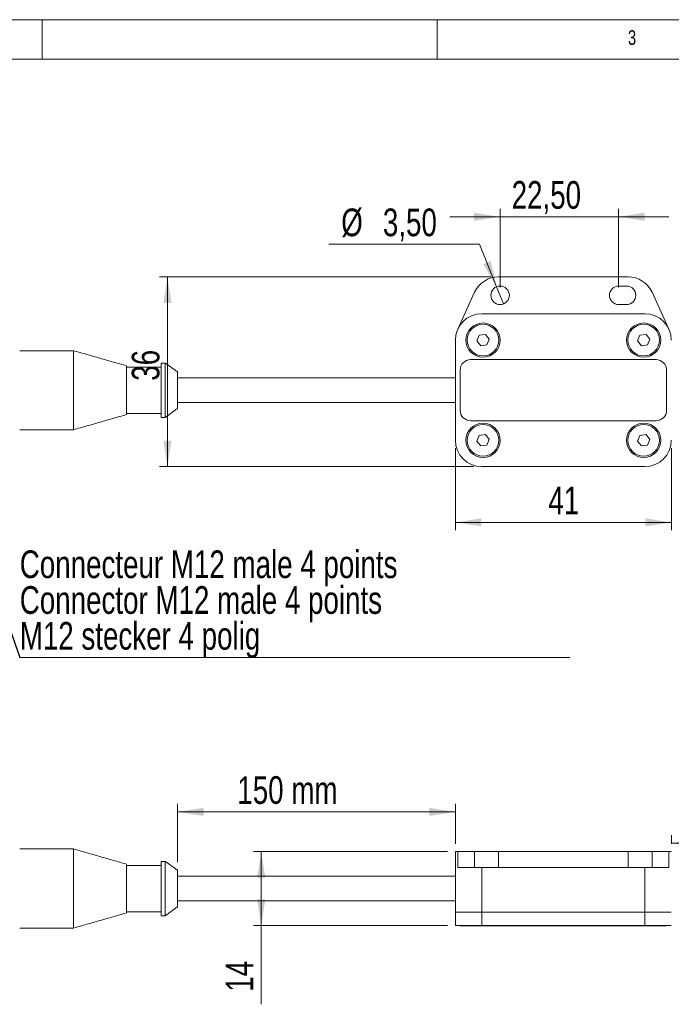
# Model space of a CAD drawing. Header units: millimetres. Extents: x 5 to 415, y 5 to 292.
# Tile 3 of 5: x 57 to 140, y 167 to 292. Entities that reach past the tile are written whole.
import ezdxf

# ---------------------------------------------------------------- set-up
doc = ezdxf.new("R2010")
doc.units = ezdxf.units.MM
doc.styles.add('SLDTEXTSTYLE0', font='TXT', dxfattribs={"width": 0.75})
doc.dimstyles.new('SLDDIMSTYLE0', dxfattribs={"dimtxt": 3.5, "dimasz": 3.302, "dimexe": 0, "dimexo": 0.0625, "dimgap": 0.875, "dimtad": 1, "dimtoh": 1, "dimlfac": 1.5, "dimrnd": 1e-09, "dimzin": 12, "dimdsep": 46, "dimtxsty": 'SLDTEXTSTYLE0', "dimsah": 1, "dimcen": 0.09, "dimadec": 0, "dimazin": 0, "dimtfac": 1, "dimtofl": 0, "dimtmove": 0, "dimatfit": 3, "dimfxl": 1, "dimtolj": 1, "dimtzin": 12, "dimarcsym": 0})
doc.dimstyles.new('SLDDIMSTYLE1', dxfattribs={"dimtxt": 3.5, "dimasz": 3.302, "dimexe": 0, "dimexo": 0.0625, "dimgap": 0.875, "dimtad": 1, "dimtoh": 1, "dimlfac": 1.5, "dimrnd": 1e-09, "dimzin": 12, "dimdsep": 46, "dimtxsty": 'SLDTEXTSTYLE0', "dimsah": 1, "dimcen": 0.09, "dimadec": 0, "dimazin": 0, "dimtfac": 1, "dimtofl": 0, "dimtmove": 0, "dimatfit": 3, "dimfxl": 1, "dimtolj": 1, "dimtzin": 12, "dimarcsym": 0})
doc.dimstyles.new('SLDDIMSTYLE2', dxfattribs={"dimtxt": 3.5, "dimasz": 3.302, "dimexe": 0, "dimexo": 0.0625, "dimgap": 0.875, "dimtad": 0, "dimtih": 1, "dimtoh": 1, "dimlfac": 1.5, "dimrnd": 1e-09, "dimzin": 12, "dimdsep": 46, "dimtxsty": 'SLDTEXTSTYLE0', "dimsah": 1, "dimcen": 0.09, "dimadec": 0, "dimazin": 0, "dimtfac": 1, "dimtmove": 0, "dimatfit": 3, "dimfxl": 1, "dimtolj": 1, "dimtzin": 12, "dimarcsym": 0})
doc.dimstyles.new('SLDDIMSTYLE3', dxfattribs={"dimtxt": 0, "dimasz": 3.302, "dimexe": 0, "dimexo": 0.0625, "dimgap": 0, "dimtad": 0, "dimtih": 1, "dimtoh": 1, "dimdec": 0, "dimrnd": 1e-09, "dimzin": 0, "dimdsep": 46, "dimtxsty": 'Standard', "dimsah": 1, "dimcen": 0.09, "dimadec": 0, "dimazin": 0, "dimtfac": 3.302, "dimtdec": 0, "dimtofl": 0, "dimtmove": 0, "dimatfit": 3, "dimfxl": 1, "dimtolj": 1, "dimtzin": 0, "dimarcsym": 0})

# ---------------------------------------------------------------- blocks, each defined once
blk = doc.blocks.new('*D2')
at = {"color": 7, "linetype": 'Continuous', "lineweight": 0}
for p, q in [((112.32, 237.81), (112.32, 227.43)), ((139.65, 237.81), (139.65, 227.43)), ((112.32, 228.43), (139.65, 228.43))]:
    blk.add_line(p, q, dxfattribs=at)
for points in [[(112.32, 228.43), (115.62, 227.92), (115.62, 228.94)], [(139.65, 228.43), (136.35, 228.94), (136.35, 227.92)]]:
    blk.add_solid(points, dxfattribs=at)
at = {"color": 7, "linetype": 'Continuous', "lineweight": 0, "insert": (124.08, 232.94), "char_height": 3.5, "attachment_point": 1, "style": 'SLDTEXTSTYLE0'}
blk.add_mtext('41', dxfattribs=at)
blk = doc.blocks.new('*D3')
at = {"color": 7, "linetype": 'Continuous', "lineweight": 0}
for p, q in [((116.79, 259.48), (74.87, 259.48)), ((75.87, 259.48), (75.87, 235.48)), ((114.65, 235.48), (74.87, 235.48))]:
    blk.add_line(p, q, dxfattribs=at)
for points in [[(75.87, 259.48), (75.37, 256.18), (76.38, 256.18)], [(75.87, 235.48), (76.38, 238.78), (75.37, 238.78)]]:
    blk.add_solid(points, dxfattribs=at)
at = {"color": 7, "linetype": 'Continuous', "lineweight": 0, "insert": (71.36, 246.34), "char_height": 3.5, "attachment_point": 1, "rotation": 90, "style": 'SLDTEXTSTYLE0'}
blk.add_mtext('36', dxfattribs=at)
blk = doc.blocks.new('*D4')
at = {"color": 7, "linetype": 'Continuous', "lineweight": 0}
for p, q in [((117.98, 258.14), (117.98, 268.08)), ((132.98, 258.14), (132.98, 268.08)), ((117.98, 267.08), (111.63, 267.08)), ((117.98, 267.08), (132.98, 267.08)), ((132.98, 267.08), (139.33, 267.08))]:
    blk.add_line(p, q, dxfattribs=at)
for points in [[(117.98, 267.08), (114.68, 267.59), (114.68, 266.57)], [(132.98, 267.08), (136.28, 266.57), (136.28, 267.59)]]:
    blk.add_solid(points, dxfattribs=at)
at = {"color": 7, "linetype": 'Continuous', "lineweight": 0, "insert": (119.44, 271.59), "char_height": 3.5, "attachment_point": 1, "style": 'SLDTEXTSTYLE0'}
blk.add_mtext('22,50', dxfattribs=at)
blk = doc.blocks.new('*D5')
at = {"color": 7, "linetype": 'Continuous', "lineweight": 0}
for p, q in [((115.37, 263.61), (96.28, 263.61)), ((117.54, 258.23), (115.37, 263.61)), ((118.42, 256.06), (117.54, 258.23))]:
    blk.add_line(p, q, dxfattribs=at)
blk.add_solid([(117.54, 258.23), (116.78, 261.48), (115.84, 261.1)], dxfattribs=at)
at = {"color": 7, "linetype": 'Continuous', "lineweight": 0, "char_height": 3.5, "attachment_point": 1, "style": 'SLDTEXTSTYLE0'}
for s, insert in [('%%c', (97.87, 268.12)), ('3,50', (103.14, 268.12))]:
    blk.add_mtext(s, dxfattribs=dict(at, insert=insert))
blk = doc.blocks.new('SW_NOTE_1')
at = {"color": 0, "linetype": 'Continuous', "lineweight": 0}
for p, q in [((0, 0), (69.61, 0)), ((69.61, 0), (0, 0)), ((0, 0), (69.61, 0)), ((69.61, 0), (0, 0)), ((0, 0), (69.61, 0)), ((69.61, 0), (0, 0))]:
    blk.add_line(p, q, dxfattribs=at)
at = {"color": 0, "linetype": 'Continuous', "lineweight": 0, "char_height": 3.5, "attachment_point": 1, "style": 'SLDTEXTSTYLE0'}
for s, insert in [('Connecteur M12 male 4 points', (0, 13.56)), ('Connector M12 male 4 points', (0, 9.04)), ('M12 stecker 4 polig', (0, 4.51))]:
    blk.add_mtext(s, dxfattribs=dict(at, insert=insert))
blk = doc.blocks.new('*D11')
at = {"color": 7, "linetype": 'Continuous', "lineweight": 0}
for p, q in [((77.14, 185.44), (77.14, 192.82)), ((112.32, 191.82), (77.14, 191.82)), ((112.32, 187.79), (112.32, 192.82))]:
    blk.add_line(p, q, dxfattribs=at)
for points in [[(77.14, 191.82), (80.44, 191.31), (80.44, 192.33)], [(112.32, 191.82), (109.01, 192.33), (109.01, 191.31)]]:
    blk.add_solid(points, dxfattribs=at)
at = {"color": 7, "linetype": 'Continuous', "lineweight": 0, "insert": (84.72, 196.33), "char_height": 3.5, "attachment_point": 1, "style": 'SLDTEXTSTYLE0'}
blk.add_mtext('150 mm', dxfattribs=at)
blk = doc.blocks.new('*D12')
at = {"color": 7, "linetype": 'Continuous', "lineweight": 0}
for p, q in [((139.65, 187.79), (139.65, 188.87)), ((216.27, 187.87), (139.65, 187.87))]:
    blk.add_line(p, q, dxfattribs=at)
for points in [[(139.65, 187.87), (142.95, 187.36), (142.95, 188.38)], [(216.27, 187.87), (212.97, 188.38), (212.97, 187.36)]]:
    blk.add_solid(points, dxfattribs=at)
at = {"color": 7, "linetype": 'Continuous', "lineweight": 0, "insert": (166.7, 192.38), "char_height": 3.5, "attachment_point": 1, "style": 'SLDTEXTSTYLE0'}
blk.add_mtext('600 mm', dxfattribs=at)
blk = doc.blocks.new('*D13')
at = {"color": 7, "linetype": 'Continuous', "lineweight": 0}
for p, q in [((111.32, 186.79), (86.75, 186.79)), ((87.75, 177.46), (87.75, 186.79)), ((111.32, 177.46), (86.75, 177.46)), ((87.75, 177.46), (87.75, 167.48))]:
    blk.add_line(p, q, dxfattribs=at)
for points in [[(87.75, 186.79), (87.24, 183.49), (88.26, 183.49)], [(87.75, 177.46), (88.26, 180.76), (87.24, 180.76)]]:
    blk.add_solid(points, dxfattribs=at)
at = {"color": 7, "linetype": 'Continuous', "lineweight": 0, "insert": (83.24, 169.07), "char_height": 3.5, "attachment_point": 1, "rotation": 90, "style": 'SLDTEXTSTYLE0'}
blk.add_mtext('14', dxfattribs=at)

msp = doc.modelspace()

# ---------------------------------------------------------------- linework, layer by layer
at = {"color": 7, "linetype": 'Continuous', "lineweight": 0}
for p, q in [((415, 292), (5, 292)), ((60, 287), (60, 292)), ((110, 292), (110, 287)), ((410, 287), (10, 287))]:
    msp.add_line(p, q, dxfattribs=at)
at = {"color": 7, "linetype": 'Continuous', "lineweight": 15}
for p, q in [((117.7878, 259.4775), (134.1766, 259.4775)), ((133.9822, 258.3109), (132.9822, 258.3109)), ((112.6187, 252.8664), (114.7576, 257.5331)), ((137.2068, 257.5331), (139.3457, 252.8664)), ((132.9822, 255.9775), (133.9822, 255.9775)), ((136.3155, 254.8109), (115.6489, 254.8109)), ((115.3471, 252.0885), (115.0523, 251.3774)), ((116.1104, 252.1886), (115.3471, 252.0885)), ((116.5788, 251.5777), (116.1104, 252.1886)), ((116.2839, 250.8666), (116.5788, 251.5777)), ((135.6805, 252.0885), (135.3856, 251.3774)), ((136.4437, 252.1886), (135.6805, 252.0885)), ((136.9121, 251.5777), (136.4437, 252.1886)), ((136.6172, 250.8666), (136.9121, 251.5777)), ((112.3155, 251.4775), (112.3155, 238.8109)), ((115.0523, 251.3774), (115.5207, 250.7665)), ((115.5207, 250.7665), (116.2839, 250.8666)), ((135.3856, 251.3774), (135.854, 250.7665)), ((135.854, 250.7665), (136.6172, 250.8666)), ((64.003, 240.1442), (64.003, 250.1442)), ((70.6697, 248.2326), (70.6697, 242.0558)), ((75.0697, 248.5775), (75.0697, 241.7109)), ((75.603, 241.7109), (75.603, 248.5775)), ((137.7134, 249.0117), (114.251, 249.0117)), ((77.1363, 247.4635), (77.1363, 242.8249)), ((112.9177, 247.6783), (112.9177, 242.6101)), ((139.0467, 242.6101), (139.0467, 247.6783)), ((114.251, 241.2767), (137.7134, 241.2767)), ((115.3471, 239.4218), (115.0523, 238.7107)), ((116.1104, 239.522), (115.3471, 239.4218)), ((116.5788, 238.9111), (116.1104, 239.522)), ((135.6805, 239.4218), (135.3856, 238.7107)), ((136.4437, 239.522), (135.6805, 239.4218)), ((136.9121, 238.9111), (136.4437, 239.522)), ((115.0523, 238.7107), (115.5207, 238.0998)), ((115.5207, 238.0998), (116.2839, 238.2)), ((116.2839, 238.2), (116.5788, 238.9111)), ((135.3856, 238.7107), (135.854, 238.0998)), ((135.854, 238.0998), (136.6172, 238.2)), ((136.6172, 238.2), (136.9121, 238.9111)), ((115.6489, 235.4775), (136.3155, 235.4775)), ((64.003, 177.1241), (64.003, 187.1241)), ((112.3155, 179.1241), (112.3155, 186.7908)), ((112.3155, 186.7908), (112.6187, 186.7908)), ((112.6187, 184.7908), (112.6187, 186.7908)), ((112.6187, 186.7908), (114.7576, 186.7908)), ((114.7576, 184.7908), (114.7576, 186.7908)), ((114.7576, 186.7908), (117.7878, 186.7908)), ((117.7878, 186.7908), (117.7878, 184.7908)), ((117.7878, 186.7908), (134.1766, 186.7908)), ((134.1766, 184.7908), (134.1766, 186.7908)), ((134.1766, 186.7908), (137.2068, 186.7908)), ((137.2068, 186.7908), (137.2068, 184.7908)), ((137.2068, 186.7908), (139.3457, 186.7908)), ((139.3457, 184.7908), (139.3457, 186.7908)), ((139.3457, 186.7908), (139.6489, 186.7908)), ((75.0697, 185.5574), (75.0697, 178.6908)), ((75.603, 178.6908), (75.603, 185.5574)), ((70.6697, 185.2125), (70.6697, 179.0357)), ((77.1363, 184.4434), (77.1363, 179.8048)), ((112.6187, 184.7908), (114.7576, 184.7908)), ((117.7878, 184.7908), (114.7576, 184.7908)), ((115.6489, 184.7908), (115.6489, 179.1241)), ((117.7878, 184.7908), (134.1766, 184.7908)), ((137.2068, 184.7908), (134.1766, 184.7908)), ((136.3155, 179.1241), (136.3155, 184.7908)), ((137.2068, 184.7908), (139.3457, 184.7908)), ((112.3155, 177.4574), (112.3155, 179.1241)), ((115.6489, 179.1241), (112.3155, 179.1241)), ((115.6489, 179.1241), (112.3155, 179.1241)), ((115.6489, 177.4574), (115.6489, 179.1241)), ((136.3155, 179.1241), (115.6489, 179.1241)), ((115.6489, 179.1241), (136.3155, 179.1241)), ((136.3155, 177.4574), (136.3155, 179.1241)), ((139.6489, 179.1241), (136.3155, 179.1241)), ((139.6489, 179.1241), (136.3155, 179.1241)), ((115.6489, 177.4574), (112.3155, 177.4574)), ((112.9177, 177.3908), (112.9177, 177.4574)), ((114.251, 177.3908), (112.9177, 177.3908)), ((114.251, 177.4574), (114.251, 177.3908)), ((137.7134, 177.3908), (114.251, 177.3908)), ((136.3155, 177.4574), (115.6489, 177.4574)), ((139.6489, 177.4574), (136.3155, 177.4574)), ((137.7134, 177.3908), (137.7134, 177.4574)), ((139.0467, 177.3908), (137.7134, 177.3908)), ((139.0467, 177.4574), (139.0467, 177.3908))]:
    msp.add_line(p, q, dxfattribs=at)
for centre, radius in [((117.9822, 257.1442), 1.1667), ((115.8155, 251.4775), 2.1667), ((115.8155, 251.4775), 2), ((136.1489, 251.4775), 2.1667), ((136.1489, 251.4775), 2), ((115.8155, 238.8109), 2.1667), ((115.8155, 238.8109), 2), ((136.1489, 238.8109), 2.1667), ((136.1489, 238.8109), 2)]:
    msp.add_circle(centre, radius, dxfattribs=at)
for centre, radius, start, end in [((117.7878, 256.1442), 3.3333, 90, 155.375682), ((134.1766, 256.1442), 3.3333, 24.624318, 90), ((132.9822, 257.1442), 1.1667, 90, 270), ((133.9822, 257.1442), 1.1667, 270, 90), ((115.6489, 251.4775), 3.3333, 90, 180), ((136.3155, 251.4775), 3.3333, 360, 90), ((114.251, 247.6783), 1.3333, 90, 180), ((137.7134, 247.6783), 1.3333, 0, 90), ((114.251, 242.6101), 1.3333, 180, 270), ((137.7134, 242.6101), 1.3333, 270, 0), ((115.6489, 238.8109), 3.3333, 180, 270), ((136.3155, 238.8109), 3.3333, 270, 0)]:
    msp.add_arc(centre, radius, start, end, dxfattribs=at)
for points in [[(64.003, 250.1442), (57.1697, 250.1442)], [(70.6697, 248.2326), (64.003, 250.1442)], [(75.0697, 248.0775), (70.6697, 248.0775)], [(75.603, 248.5775), (75.0697, 248.5775)], [(77.1363, 247.4635), (75.603, 248.5775)], [(112.3155, 246.7109), (77.1363, 246.7109)], [(75.603, 241.7109), (77.1363, 242.8249)], [(77.1363, 243.5775), (112.3155, 243.5775)], [(64.003, 240.1442), (70.6697, 242.0558)], [(70.6697, 242.2109), (75.0697, 242.2109)], [(75.0697, 241.7109), (75.603, 241.7109)], [(57.1697, 240.1442), (64.003, 240.1442)], [(64.003, 187.1241), (57.1697, 187.1241)], [(70.6697, 185.2125), (64.003, 187.1241)], [(75.603, 185.5574), (75.0697, 185.5574)], [(77.1363, 184.4434), (75.603, 185.5574)], [(75.0697, 185.0574), (70.6697, 185.0574)], [(112.3155, 183.6908), (77.1363, 183.6908)], [(77.1363, 180.5574), (112.3155, 180.5574)], [(75.603, 178.6908), (77.1363, 179.8048)], [(64.003, 177.1241), (70.6697, 179.0357)], [(70.6697, 179.1908), (75.0697, 179.1908)], [(75.0697, 178.6908), (75.603, 178.6908)], [(57.1697, 177.1241), (64.003, 177.1241)]]:
    msp.add_open_spline(points, degree=1, dxfattribs=at)

# ---------------------------------------------------------------- block references
at = {"color": 7, "linetype": 'Continuous', "lineweight": 0}
msp.add_blockref('SW_NOTE_1', (57.1809, 211.3231), dxfattribs=at)

# ---------------------------------------------------------------- texts
at = {"color": 7, "linetype": 'Continuous', "lineweight": 0, "insert": (134.1667, 290.668), "char_height": 1.8521, "attachment_point": 1, "style": 'SLDTEXTSTYLE0'}
msp.add_mtext('3', dxfattribs=at)

# ---------------------------------------------------------------- dimensions: what is measured, and where the dimension line sits
at = {"color": 7, "linetype": 'Continuous', "lineweight": 0}
for base, p1, p2, dimstyle, picture, middle in [((132.9822, 267.0791), (117.9822, 257.1442), (132.9822, 257.1442), 'SLDDIMSTYLE1', '*D4', (125.2554, 267.0791)), ((139.6489, 228.4304), (112.3155, 238.8109), (139.6489, 238.8109), 'SLDDIMSTYLE0', '*D2', (126.6601, 228.4304)), ((77.1363, 191.818), (112.3155, 186.7908), (77.1363, 184.4434), 'SLDDIMSTYLE0', '*D11', (93.62, 191.818)), ((139.6489, 187.8723), (216.2697, 192.4574), (139.6489, 186.7908), 'SLDDIMSTYLE0', '*D12', (175.5983, 187.8723))]:
    dim = msp.add_linear_dim(base=base, p1=p1, p2=p2, dimstyle=dimstyle, dxfattribs=at)
    dim.commit()
    dim.dimension.update_dxf_attribs({"geometry": picture, "text_midpoint": middle, "dimtype": 160})
dim = msp.add_diameter_dim_2p(p1=(118.4197, 256.0627), p2=(117.5447, 258.2257), dimstyle='SLDDIMSTYLE2', dxfattribs=at)
dim.commit()
dim.dimension.update_dxf_attribs({"geometry": '*D5', "text_midpoint": (105.0301, 266.3884), "dimtype": 163})
for base, p1, p2, picture, middle in [((75.8741, 235.4775), (117.7878, 259.4775), (115.6489, 235.4775), '*D3', (75.8741, 248.9273)), ((87.7472, 186.7908), (112.3155, 177.4574), (112.3155, 186.7908), '*D13', (87.7472, 171.6551))]:
    dim = msp.add_linear_dim(base=base, p1=p1, p2=p2, angle=90, dimstyle='SLDDIMSTYLE0', dxfattribs=at)
    dim.commit()
    dim.dimension.update_dxf_attribs({"geometry": picture, "text_midpoint": middle, "dimtype": 160})

# ---------------------------------------------------------------- leaders
msp.add_leader([(46.503, 241.8109), (57.1809, 211.3231)], dimstyle='SLDDIMSTYLE3', dxfattribs=at)

doc.saveas('drawing.dxf')
